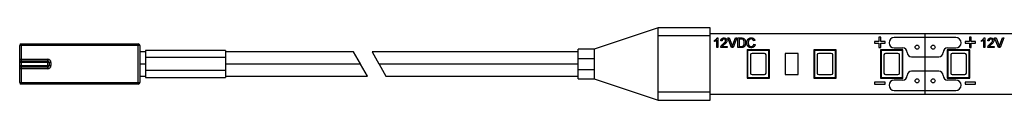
# Paper-space layout '_Vorderseite' of a CAD drawing. Header units: millimetres. Extents: x -80 to 167, y -4 to 4.
# Tile 1 of 2: x -79.7 to 43.21, y -4.5 to 4.5. Entities that reach past the tile are written whole.
import ezdxf

# ---------------------------------------------------------------- set-up
doc = ezdxf.new("R2010")
doc.units = ezdxf.units.MM

psp = doc.layouts.new('_Vorderseite')

# ---------------------------------------------------------------- linework, layer by layer
at = {"color": 7, "linetype": 'Continuous', "lineweight": 25}
for p, q in [((6.5, 4.5), (0, 4.5)), ((0, -4.5), (0, 4.5)), ((6.5, -4.5), (6.5, 4.5)), ((166.65, 3.75), (6.5, 3.75)), ((33.33, -3.75), (33.33, 3.75)), ((-79.5, 2.5), (-79.5, -2.5)), ((-79.5, 2.5), (-64.9, 2.5)), ((-64.9, -2.5), (-64.9, 2.5)), ((6.5, 3.5), (0, 3.5)), ((7.03, 2.81), (7.03, 2.95)), ((7.31, 2.05), (7.31, 2.99)), ((7.36, 3.25), (7.46, 3.25)), ((7.46, 3.25), (7.46, 2.05)), ((7.98, 2.9), (7.83, 2.91)), ((9.16, 2.05), (8.68, 3.25)), ((8.68, 3.25), (8.86, 3.25)), ((8.86, 3.25), (9.19, 2.39)), ((9.32, 2.39), (9.65, 3.25)), ((9.83, 3.25), (9.35, 2.05)), ((9.65, 3.25), (9.83, 3.25)), ((9.94, 2.05), (9.94, 3.25)), ((9.94, 3.25), (10.35, 3.25)), ((10.35, 3.11), (10.11, 3.11)), ((10.11, 3.11), (10.11, 2.19)), ((12.09, 2.92), (11.92, 2.88)), ((11.95, 2.47), (12.12, 2.43)), ((27.03, 2.82), (27.03, 2.59)), ((27.57, 2.82), (27.03, 2.82)), ((27.03, 2.59), (27.57, 2.59)), ((27.57, 3.36), (27.57, 2.82)), ((27.8, 3.36), (27.57, 3.36)), ((27.57, 2.59), (27.57, 2.05)), ((27.8, 2.82), (27.8, 3.36)), ((28.34, 2.82), (27.8, 2.82)), ((27.8, 2.05), (27.8, 2.59)), ((27.8, 2.59), (28.34, 2.59)), ((28.34, 2.59), (28.34, 2.82)), ((37.18, 3.3), (29.48, 3.3)), ((38.32, 2.82), (38.32, 2.59)), ((38.86, 2.82), (38.32, 2.82)), ((38.32, 2.59), (38.86, 2.59)), ((39.09, 3.36), (38.86, 3.36)), ((38.86, 3.36), (38.86, 2.82)), ((38.86, 2.59), (38.86, 2.05)), ((39.09, 2.82), (39.09, 3.36)), ((39.63, 2.82), (39.09, 2.82)), ((39.09, 2.59), (39.63, 2.59)), ((39.09, 2.05), (39.09, 2.59)), ((39.63, 2.59), (39.63, 2.82)), ((40.36, 2.81), (40.36, 2.95)), ((40.64, 2.05), (40.64, 2.99)), ((40.69, 3.25), (40.79, 3.25)), ((40.79, 3.25), (40.79, 2.05)), ((41.31, 2.9), (41.16, 2.91)), ((42.49, 2.05), (42.01, 3.25)), ((42.01, 3.25), (42.19, 3.25)), ((42.19, 3.25), (42.52, 2.39)), ((42.65, 2.39), (42.98, 3.25)), ((43.16, 3.25), (42.68, 2.05)), ((42.98, 3.25), (43.16, 3.25)), ((-79.7, -2.3), (-79.7, 2.3)), ((-64.7, 2.3), (-79.7, 2.3)), ((-64.7, 2.3), (-64.7, -2.3)), ((-64, 1.5), (-64.7, 1.5)), ((-64.7, 1.5), (-64.7, 1.5)), ((-54, 1.7), (-64, 1.7)), ((-64, 1.7), (-64, -1.7)), ((-54, 1.7), (-54, -1.7)), ((-38.02, 1.5), (-54, 1.5)), ((-37.16, 0.01), (-38.02, 1.5)), ((-10, 1.5), (-35.71, 1.5)), ((-35.71, 1.5), (-34.85, 0.01)), ((-8, 1.85), (-10, 1.85)), ((-10, -1.85), (-10, 1.85)), ((-8, 1.85), (-8, -1.85)), ((7.46, 2.05), (7.31, 2.05)), ((8.6, 2.05), (7.82, 2.05)), ((8.01, 2.2), (8.6, 2.2)), ((8.6, 2.2), (8.6, 2.05)), ((9.35, 2.05), (9.16, 2.05)), ((10.37, 2.05), (9.94, 2.05)), ((10.11, 2.19), (10.36, 2.19)), ((11.17, 1.68), (11.1, 1.75)), ((13.9, 1.75), (11.1, 1.75)), ((11.1, 1.75), (11.1, -1.75)), ((13.83, 1.68), (11.17, 1.68)), ((11.17, 1.68), (11.17, -1.68)), ((13.28, 1.33), (11.72, 1.33)), ((13.83, 1.68), (13.9, 1.75)), ((13.83, -1.68), (13.83, 1.68)), ((13.9, -1.75), (13.9, 1.75)), ((15.87, 1.3), (15.87, -1.3)), ((17.46, 1.3), (15.87, 1.3)), ((17.46, -1.3), (17.46, 1.3)), ((19.5, 1.68), (19.43, 1.75)), ((22.23, 1.75), (19.43, 1.75)), ((19.43, 1.75), (19.43, -1.75)), ((22.16, 1.68), (19.5, 1.68)), ((19.5, 1.68), (19.5, -1.68)), ((21.61, 1.33), (20.05, 1.33)), ((22.16, 1.68), (22.23, 1.75)), ((22.16, -1.68), (22.16, 1.68)), ((22.23, -1.75), (22.23, 1.75)), ((27.57, 2.05), (27.8, 2.05)), ((27.83, 1.68), (27.76, 1.75)), ((30.56, 1.75), (27.76, 1.75)), ((27.76, 1.75), (27.76, -1.75)), ((30.49, 1.68), (27.83, 1.68)), ((27.83, 1.68), (27.83, -1.68)), ((29.94, 1.33), (28.38, 1.33)), ((29.48, 2), (30.53, 2)), ((30.49, 1.68), (30.56, 1.75)), ((30.49, -1.68), (30.49, 1.68)), ((30.56, -1.75), (30.56, 1.75)), ((36.17, 1.68), (36.1, 1.75)), ((38.9, 1.75), (36.1, 1.75)), ((36.1, 1.75), (36.1, -1.75)), ((36.13, 2), (37.18, 2)), ((38.83, 1.68), (36.17, 1.68)), ((36.17, 1.68), (36.17, -1.68)), ((38.28, 1.33), (36.72, 1.33)), ((38.83, 1.68), (38.9, 1.75)), ((38.83, -1.68), (38.83, 1.68)), ((38.86, 2.05), (39.09, 2.05)), ((38.9, -1.75), (38.9, 1.75)), ((40.79, 2.05), (40.64, 2.05)), ((41.93, 2.05), (41.15, 2.05)), ((41.34, 2.2), (41.93, 2.2)), ((41.93, 2.2), (41.93, 2.05)), ((42.68, 2.05), (42.49, 2.05)), ((-79.7, 0.6), (-76.2, 0.6)), ((-75.8, 0.2), (-79.7, 0.2)), ((-79.5, 0.4), (-76.2, 0.4)), ((-76.2, -0.6), (-76.2, 0.6)), ((-76, 0.2), (-76, -0.2)), ((-75.8, 0.2), (-75.8, -0.2)), ((-64.7, 0.01), (-64, 0.01)), ((-54, 0.8), (-64, 0.8)), ((-54, 0.01), (-37.16, 0.01)), ((-34.85, 0.01), (-10, 0.01)), ((-10, 0.7), (-8, 0.7)), ((11.52, 1.13), (11.52, -1.13)), ((13.48, -1.13), (13.48, 1.13)), ((19.85, 1.13), (19.85, -1.13)), ((21.81, -1.13), (21.81, 1.13)), ((28.18, 1.13), (28.18, -1.13)), ((30.14, -1.13), (30.14, 1.13)), ((31.63, 0.9), (35.03, 0.9)), ((36.52, 1.13), (36.52, -1.13)), ((38.48, -1.13), (38.48, 1.13)), ((-79.7, -0.2), (-75.8, -0.2)), ((-76.2, -0.6), (-79.7, -0.6)), ((-76.2, -0.4), (-79.5, -0.4)), ((-64, 0), (-64.7, 0)), ((-54, -0.8), (-64, -0.8)), ((-37.15, 0), (-54, 0)), ((-36.29, -1.5), (-37.15, 0)), ((-10, 0), (-34.84, 0)), ((-34.84, 0), (-33.98, -1.5)), ((-10, -0.7), (-8, -0.7)), ((35.03, -0.9), (31.63, -0.9)), ((-79.7, -2.3), (-64.7, -2.3)), ((-64.7, -1.5), (-64, -1.5)), ((-64, -1.7), (-54, -1.7)), ((-54, -1.5), (-36.29, -1.5)), ((-33.98, -1.5), (-10, -1.5)), ((-10, -1.85), (-8, -1.85)), ((11.17, -1.68), (11.1, -1.75)), ((11.1, -1.75), (13.9, -1.75)), ((11.17, -1.68), (13.83, -1.68)), ((11.72, -1.33), (13.28, -1.33)), ((13.83, -1.68), (13.9, -1.75)), ((15.87, -1.3), (17.46, -1.3)), ((19.5, -1.68), (19.43, -1.75)), ((19.43, -1.75), (22.23, -1.75)), ((19.5, -1.68), (22.16, -1.68)), ((20.05, -1.33), (21.61, -1.33)), ((22.16, -1.68), (22.23, -1.75)), ((28.34, -2.26), (27.03, -2.26)), ((27.03, -2.26), (27.03, -2.5)), ((27.83, -1.68), (27.76, -1.75)), ((27.76, -1.75), (30.56, -1.75)), ((27.83, -1.68), (30.49, -1.68)), ((28.34, -2.5), (28.34, -2.26)), ((28.38, -1.33), (29.94, -1.33)), ((30.53, -2), (29.48, -2)), ((30.49, -1.68), (30.56, -1.75)), ((36.17, -1.68), (36.1, -1.75)), ((36.1, -1.75), (38.9, -1.75)), ((37.18, -2), (36.13, -2)), ((36.17, -1.68), (38.83, -1.68)), ((36.72, -1.33), (38.28, -1.33)), ((38.32, -2.26), (38.32, -2.5)), ((39.63, -2.26), (38.32, -2.26)), ((38.83, -1.68), (38.9, -1.75)), ((39.63, -2.5), (39.63, -2.26)), ((-64.9, -2.5), (-79.5, -2.5)), ((6.5, -3.5), (0, -3.5)), ((27.03, -2.5), (28.34, -2.5)), ((29.48, -3.3), (37.18, -3.3)), ((38.32, -2.5), (39.63, -2.5)), ((0, -4.5), (6.5, -4.5)), ((6.5, -3.75), (166.65, -3.75))]:
    psp.add_line(p, q, dxfattribs=at)
for centre in [(32.33, 2.1), (34.33, 2.1), (32.33, -2.1), (34.33, -2.1)]:
    psp.add_circle(centre, 0.25, dxfattribs=at)
for centre, radius, start, end in [((-79.5, 2.3), 0.2, 90, 180), ((-64.9, 2.3), 0.2, 0, 90), ((29.48, 2.65), 0.65, 90, 270), ((37.18, 2.65), 0.65, 270, 90), ((11.72, 1.13), 0.2, 90, 180), ((13.28, 1.13), 0.2, 0, 90), ((20.05, 1.13), 0.2, 90, 180), ((21.61, 1.13), 0.2, 0, 90), ((28.38, 1.13), 0.2, 90, 180), ((29.94, 1.13), 0.2, 0, 90), ((30.53, 1.45), 0.55, 0, 90), ((31.63, 1.45), 0.55, 180, 270), ((35.03, 1.45), 0.55, 270, 360), ((36.13, 1.45), 0.55, 90, 180), ((36.72, 1.13), 0.2, 90, 180), ((38.28, 1.13), 0.2, 0, 90), ((-79.5, 0.2), 0.2, 90, 180), ((-76.2, 0.2), 0.4, 0, 90), ((-76.2, 0.2), 0.2, 0, 90), ((-79.5, -0.2), 0.2, 180, 270), ((-76.2, -0.2), 0.2, 270, 0), ((-76.2, -0.2), 0.4, 270, 0), ((11.72, -1.13), 0.2, 180, 270), ((13.28, -1.13), 0.2, 270, 0), ((20.05, -1.13), 0.2, 180, 270), ((21.61, -1.13), 0.2, 270, 0), ((28.38, -1.13), 0.2, 180, 270), ((29.94, -1.13), 0.2, 270, 0), ((31.63, -1.45), 0.55, 90, 180), ((35.03, -1.45), 0.55, 360, 90), ((36.72, -1.13), 0.2, 180, 270), ((38.28, -1.13), 0.2, 270, 0), ((-79.5, -2.3), 0.2, 180, 270), ((-64.9, -2.3), 0.2, 270, 360), ((29.48, -2.65), 0.65, 90, 270), ((30.53, -1.45), 0.55, 270, 0), ((36.13, -1.45), 0.55, 180, 270), ((37.18, -2.65), 0.65, 270, 90)]:
    psp.add_arc(centre, radius, start, end, dxfattribs=at)
for points, knots in [([(0, 4.5), (-1.33, 4.06), (-4, 3.18), (-6.67, 2.29), (-8, 1.85)], [0, 0, 0, 0, 0.500001, 1, 1, 1, 1]), ([(7.03, 2.95), (7.05, 2.96), (7.09, 2.98), (7.14, 3.01), (7.19, 3.05), (7.24, 3.09), (7.28, 3.13), (7.31, 3.17), (7.34, 3.21), (7.36, 3.24), (7.36, 3.25)], [0, 0, 0, 0, 0.1426573, 0.281169, 0.4169772, 0.5508525, 0.6783642, 0.7950324, 0.9019982, 1, 1, 1, 1]), ([(7.31, 2.99), (7.3, 2.98), (7.28, 2.96), (7.25, 2.93), (7.21, 2.91), (7.18, 2.88), (7.14, 2.86), (7.1, 2.84), (7.07, 2.82), (7.04, 2.81), (7.03, 2.81)], [0, 0, 0, 0, 0.11167, 0.232094, 0.362743, 0.502558, 0.641525, 0.771098, 0.890162, 1, 1, 1, 1]), ([(7.83, 2.91), (7.83, 2.92), (7.84, 2.95), (7.84, 2.99), (7.85, 3.02), (7.87, 3.06), (7.88, 3.09), (7.9, 3.12), (7.92, 3.14), (7.95, 3.16), (7.97, 3.18), (8, 3.2), (8.03, 3.22), (8.06, 3.23), (8.1, 3.24), (8.14, 3.25), (8.17, 3.25), (8.2, 3.25), (8.22, 3.25)], [0, 0, 0, 0, 0.070675, 0.137493, 0.201473, 0.262869, 0.32255, 0.380737, 0.43822, 0.495487, 0.553484, 0.611346, 0.670644, 0.731587, 0.794183, 0.859445, 0.928208, 1, 1, 1, 1]), ([(7.83, 2.16), (7.84, 2.17), (7.85, 2.2), (7.87, 2.24), (7.89, 2.28), (7.92, 2.32), (7.94, 2.34), (7.96, 2.36), (7.98, 2.38), (8, 2.41), (8.02, 2.43), (8.05, 2.45), (8.08, 2.48), (8.1, 2.49), (8.11, 2.5)], [0, 0, 0, 0, 0.100388, 0.204407, 0.310686, 0.422157, 0.480685, 0.543238, 0.6095, 0.679555, 0.753841, 0.831641, 0.913813, 1, 1, 1, 1]), ([(8.21, 3.11), (8.2, 3.11), (8.19, 3.11), (8.16, 3.11), (8.14, 3.1), (8.12, 3.1), (8.1, 3.09), (8.08, 3.08), (8.06, 3.07), (8.05, 3.05), (8.03, 3.04), (8.02, 3.02), (8.01, 3.01), (8, 2.99), (7.99, 2.97), (7.99, 2.94), (7.99, 2.92), (7.98, 2.9), (7.98, 2.9)], [0, 0, 0, 0, 0.070696, 0.138358, 0.20337, 0.2657, 0.327256, 0.386512, 0.445858, 0.505173, 0.56378, 0.622343, 0.680824, 0.739795, 0.800801, 0.864239, 0.930631, 1, 1, 1, 1]), ([(8.11, 2.5), (8.12, 2.51), (8.15, 2.54), (8.2, 2.57), (8.23, 2.61), (8.27, 2.64), (8.3, 2.67), (8.32, 2.7), (8.35, 2.72), (8.37, 2.75), (8.38, 2.77), (8.39, 2.79), (8.41, 2.81), (8.41, 2.83), (8.42, 2.85), (8.43, 2.88), (8.43, 2.9), (8.43, 2.91), (8.43, 2.92)], [0, 0, 0, 0, 0.11141, 0.214526, 0.309417, 0.396087, 0.474284, 0.544374, 0.60642, 0.660582, 0.709794, 0.756451, 0.800767, 0.843168, 0.884295, 0.923885, 0.962359, 1, 1, 1, 1]), ([(8.43, 2.92), (8.43, 2.92), (8.43, 2.94), (8.43, 2.96), (8.42, 2.98), (8.42, 2.99), (8.41, 3.01), (8.4, 3.03), (8.38, 3.04), (8.37, 3.06), (8.35, 3.07), (8.34, 3.08), (8.32, 3.09), (8.3, 3.1), (8.28, 3.1), (8.26, 3.11), (8.24, 3.11), (8.22, 3.11), (8.21, 3.11)], [0, 0, 0, 0, 0.061762, 0.121174, 0.179421, 0.236843, 0.294322, 0.353191, 0.412721, 0.474522, 0.537057, 0.599591, 0.662367, 0.725246, 0.790316, 0.857724, 0.927232, 1, 1, 1, 1]), ([(8.22, 3.25), (8.23, 3.25), (8.26, 3.25), (8.3, 3.24), (8.33, 3.24), (8.37, 3.23), (8.4, 3.21), (8.43, 3.2), (8.46, 3.18), (8.49, 3.16), (8.51, 3.13), (8.53, 3.1), (8.55, 3.08), (8.56, 3.05), (8.57, 3.02), (8.58, 2.99), (8.58, 2.95), (8.58, 2.93), (8.58, 2.92)], [0, 0, 0, 0, 0.074712, 0.145539, 0.213339, 0.278615, 0.342094, 0.40389, 0.465063, 0.526577, 0.587328, 0.64638, 0.704345, 0.761672, 0.819418, 0.878039, 0.937796, 1, 1, 1, 1]), ([(8.58, 2.92), (8.58, 2.91), (8.58, 2.88), (8.58, 2.85), (8.57, 2.81), (8.56, 2.78), (8.54, 2.74), (8.52, 2.71), (8.5, 2.67), (8.47, 2.64), (8.45, 2.61), (8.43, 2.59), (8.41, 2.57), (8.38, 2.54), (8.35, 2.52), (8.32, 2.49), (8.29, 2.46), (8.26, 2.44), (8.25, 2.43)], [0, 0, 0, 0, 0.057945, 0.116018, 0.174826, 0.234683, 0.296827, 0.364061, 0.436192, 0.51426, 0.556976, 0.604856, 0.657675, 0.715751, 0.77884, 0.847501, 0.921228, 1, 1, 1, 1]), ([(10.35, 3.25), (10.36, 3.25), (10.38, 3.25), (10.41, 3.25), (10.44, 3.25), (10.47, 3.25), (10.5, 3.24), (10.52, 3.24), (10.54, 3.24), (10.55, 3.23), (10.56, 3.23)], [0, 0, 0, 0, 0.157891, 0.306794, 0.445674, 0.57568, 0.694631, 0.805978, 0.907764, 1, 1, 1, 1]), ([(10.55, 3.09), (10.54, 3.09), (10.53, 3.09), (10.51, 3.1), (10.49, 3.1), (10.47, 3.11), (10.44, 3.11), (10.41, 3.11), (10.38, 3.11), (10.36, 3.11), (10.35, 3.11)], [0, 0, 0, 0, 0.087425, 0.185248, 0.292738, 0.411206, 0.541246, 0.682781, 0.836034, 1, 1, 1, 1]), ([(10.92, 2.66), (10.92, 2.63), (10.92, 2.59), (10.92, 2.53), (10.91, 2.47), (10.89, 2.42), (10.88, 2.36), (10.86, 2.32), (10.83, 2.28), (10.81, 2.24), (10.79, 2.21), (10.76, 2.18), (10.73, 2.15), (10.7, 2.13), (10.67, 2.11), (10.64, 2.09), (10.6, 2.08), (10.56, 2.07), (10.52, 2.06), (10.47, 2.05), (10.42, 2.05), (10.39, 2.05), (10.37, 2.05)], [0, 0, 0, 0, 0.070538, 0.137265, 0.200472, 0.260573, 0.317203, 0.370006, 0.419824, 0.466241, 0.510134, 0.552081, 0.591863, 0.630336, 0.668716, 0.708706, 0.750896, 0.795285, 0.84198, 0.891765, 0.944294, 1, 1, 1, 1]), ([(10.75, 2.66), (10.75, 2.67), (10.75, 2.7), (10.75, 2.75), (10.75, 2.79), (10.74, 2.83), (10.73, 2.86), (10.72, 2.89), (10.71, 2.92), (10.69, 2.95), (10.68, 2.97), (10.66, 3), (10.65, 3.02), (10.63, 3.04), (10.61, 3.05), (10.59, 3.07), (10.57, 3.08), (10.56, 3.08), (10.55, 3.09)], [0, 0, 0, 0, 0.091258, 0.177402, 0.258694, 0.334791, 0.406045, 0.473581, 0.537187, 0.597012, 0.654533, 0.709286, 0.761518, 0.811848, 0.860604, 0.907806, 0.954259, 1, 1, 1, 1]), ([(10.56, 3.23), (10.58, 3.23), (10.61, 3.22), (10.66, 3.2), (10.7, 3.18), (10.72, 3.16), (10.74, 3.15)], [0, 0, 0, 0, 0.261195, 0.513143, 0.757809, 1, 1, 1, 1]), ([(10.64, 2.27), (10.65, 2.28), (10.67, 2.3), (10.69, 2.34), (10.71, 2.38), (10.72, 2.43), (10.74, 2.48), (10.75, 2.53), (10.75, 2.59), (10.75, 2.64), (10.75, 2.66)], [0, 0, 0, 0, 0.0977731, 0.2008596, 0.3104414, 0.4278161, 0.5551684, 0.6918337, 0.8400887, 1, 1, 1, 1]), ([(10.74, 3.15), (10.74, 3.14), (10.76, 3.13), (10.78, 3.1), (10.8, 3.08), (10.82, 3.06), (10.83, 3.03), (10.85, 3), (10.86, 2.97), (10.88, 2.94), (10.89, 2.91), (10.9, 2.88), (10.91, 2.84), (10.91, 2.81), (10.92, 2.77), (10.92, 2.73), (10.92, 2.7), (10.92, 2.67), (10.92, 2.66)], [0, 0, 0, 0, 0.056812, 0.113882, 0.170533, 0.227547, 0.285353, 0.343701, 0.403, 0.463842, 0.525815, 0.588967, 0.653271, 0.719097, 0.786749, 0.855788, 0.926836, 1, 1, 1, 1]), ([(11.08, 2.66), (11.08, 2.67), (11.08, 2.7), (11.08, 2.75), (11.09, 2.79), (11.09, 2.83), (11.1, 2.87), (11.12, 2.91), (11.13, 2.95), (11.15, 2.98), (11.16, 3.02), (11.19, 3.05), (11.21, 3.08), (11.23, 3.11), (11.26, 3.13), (11.28, 3.15), (11.31, 3.17), (11.35, 3.19), (11.38, 3.21), (11.41, 3.23), (11.45, 3.24), (11.48, 3.25), (11.52, 3.26), (11.55, 3.26), (11.59, 3.26), (11.62, 3.27), (11.63, 3.27)], [0, 0, 0, 0, 0.049401, 0.097605, 0.144255, 0.189472, 0.233915, 0.277237, 0.319859, 0.361957, 0.403486, 0.443934, 0.483649, 0.522893, 0.561858, 0.600795, 0.640104, 0.679643, 0.7194, 0.758854, 0.798315, 0.837802, 0.877469, 0.917683, 0.958393, 1, 1, 1, 1]), ([(11.63, 2.03), (11.62, 2.03), (11.59, 2.04), (11.54, 2.04), (11.5, 2.05), (11.46, 2.05), (11.42, 2.06), (11.39, 2.08), (11.35, 2.09), (11.32, 2.11), (11.29, 2.13), (11.26, 2.16), (11.24, 2.18), (11.22, 2.21), (11.19, 2.24), (11.17, 2.27), (11.16, 2.3), (11.14, 2.34), (11.12, 2.38), (11.11, 2.42), (11.1, 2.45), (11.09, 2.49), (11.09, 2.53), (11.08, 2.58), (11.08, 2.62), (11.08, 2.64), (11.08, 2.66)], [0, 0, 0, 0, 0.0491959, 0.0962479, 0.1413486, 0.1846561, 0.2260587, 0.2661731, 0.3052898, 0.3432451, 0.3808773, 0.4184958, 0.4563188, 0.4942367, 0.5330235, 0.5724732, 0.6130788, 0.6549345, 0.6973968, 0.7398841, 0.7821948, 0.8250615, 0.8679875, 0.9114105, 0.9553719, 1, 1, 1, 1]), ([(11.62, 3.13), (11.61, 3.13), (11.59, 3.13), (11.56, 3.12), (11.53, 3.12), (11.5, 3.11), (11.48, 3.1), (11.45, 3.09), (11.43, 3.08), (11.4, 3.06), (11.38, 3.04), (11.36, 3.03), (11.35, 3.01), (11.33, 2.99), (11.32, 2.96), (11.3, 2.94), (11.29, 2.91), (11.28, 2.88), (11.27, 2.83), (11.25, 2.77), (11.25, 2.72), (11.25, 2.68), (11.25, 2.66)], [0, 0, 0, 0, 0.046763, 0.091969, 0.135804, 0.178232, 0.219441, 0.260177, 0.30028, 0.340548, 0.380311, 0.419642, 0.459017, 0.498182, 0.53767, 0.577913, 0.618649, 0.660762, 0.745299, 0.829745, 0.914602, 1, 1, 1, 1]), ([(11.25, 2.66), (11.25, 2.64), (11.25, 2.59), (11.26, 2.52), (11.27, 2.46), (11.28, 2.41), (11.3, 2.37), (11.31, 2.34), (11.33, 2.32), (11.34, 2.3), (11.36, 2.28), (11.38, 2.26), (11.4, 2.24), (11.42, 2.23), (11.44, 2.22), (11.47, 2.2), (11.49, 2.19), (11.52, 2.19), (11.54, 2.18), (11.57, 2.18), (11.59, 2.17), (11.61, 2.17), (11.62, 2.17)], [0, 0, 0, 0, 0.105343, 0.204375, 0.298069, 0.38707, 0.429726, 0.470901, 0.511122, 0.550179, 0.588354, 0.626683, 0.664452, 0.702515, 0.740481, 0.777618, 0.814716, 0.851527, 0.888098, 0.925112, 0.962104, 1, 1, 1, 1]), ([(11.92, 2.88), (11.92, 2.89), (11.91, 2.91), (11.9, 2.94), (11.89, 2.97), (11.88, 2.99), (11.86, 3.01), (11.84, 3.03), (11.83, 3.05), (11.81, 3.07), (11.79, 3.08), (11.77, 3.09), (11.75, 3.1), (11.72, 3.11), (11.7, 3.12), (11.68, 3.12), (11.65, 3.13), (11.63, 3.13), (11.62, 3.13)], [0, 0, 0, 0, 0.077231, 0.151165, 0.220785, 0.28715, 0.350632, 0.411307, 0.469964, 0.526707, 0.582498, 0.638509, 0.694918, 0.75242, 0.811251, 0.871856, 0.934644, 1, 1, 1, 1]), ([(11.62, 2.17), (11.63, 2.17), (11.65, 2.17), (11.68, 2.18), (11.71, 2.18), (11.74, 2.19), (11.76, 2.2), (11.79, 2.22), (11.81, 2.23), (11.83, 2.25), (11.86, 2.27), (11.88, 2.29), (11.89, 2.32), (11.91, 2.34), (11.92, 2.37), (11.94, 2.4), (11.95, 2.44), (11.95, 2.46), (11.95, 2.47)], [0, 0, 0, 0, 0.063336, 0.125111, 0.184688, 0.24321, 0.300888, 0.35837, 0.415761, 0.474387, 0.533966, 0.594008, 0.655072, 0.71861, 0.784375, 0.852991, 0.9249, 1, 1, 1, 1]), ([(11.63, 3.27), (11.64, 3.27), (11.67, 3.26), (11.71, 3.26), (11.75, 3.25), (11.79, 3.24), (11.83, 3.23), (11.86, 3.21), (11.89, 3.2), (11.93, 3.17), (11.95, 3.15), (11.98, 3.12), (12.01, 3.09), (12.03, 3.06), (12.05, 3.03), (12.06, 2.99), (12.08, 2.96), (12.09, 2.93), (12.09, 2.92)], [0, 0, 0, 0, 0.068649, 0.134937, 0.198842, 0.261409, 0.322517, 0.382377, 0.442471, 0.502228, 0.562101, 0.621732, 0.681851, 0.742049, 0.803908, 0.867162, 0.932361, 1, 1, 1, 1]), ([(40.36, 2.95), (40.44, 2.99), (40.57, 3.07), (40.65, 3.19), (40.69, 3.25)], [0, 0, 0, 0, 0.5604274, 1, 1, 1, 1]), ([(40.64, 2.99), (40.59, 2.95), (40.51, 2.87), (40.4, 2.83), (40.36, 2.81)], [0, 0, 0, 0, 0.559686, 1, 1, 1, 1]), ([(41.16, 2.91), (41.17, 2.96), (41.19, 3.07), (41.29, 3.19), (41.42, 3.24), (41.5, 3.25), (41.55, 3.25)], [0, 0, 0, 0, 0.280235, 0.558893, 0.779132, 1, 1, 1, 1]), ([(41.16, 2.16), (41.18, 2.2), (41.22, 2.28), (41.29, 2.37), (41.36, 2.44), (41.41, 2.48), (41.44, 2.5)], [0, 0, 0, 0, 0.339411, 0.559525, 0.779752, 1, 1, 1, 1]), ([(41.54, 3.11), (41.51, 3.11), (41.44, 3.1), (41.36, 3.05), (41.32, 2.97), (41.32, 2.92), (41.31, 2.9)], [0, 0, 0, 0, 0.28041, 0.559489, 0.779375, 1, 1, 1, 1]), ([(41.44, 2.5), (41.51, 2.56), (41.62, 2.66), (41.74, 2.8), (41.75, 2.88), (41.76, 2.92)], [0, 0, 0, 0, 0.561313, 0.781386, 1, 1, 1, 1]), ([(41.76, 2.92), (41.76, 2.95), (41.75, 3.01), (41.69, 3.07), (41.61, 3.11), (41.57, 3.11), (41.54, 3.11)], [0, 0, 0, 0, 0.27908, 0.558612, 0.779043, 1, 1, 1, 1]), ([(41.55, 3.25), (41.6, 3.25), (41.7, 3.24), (41.83, 3.16), (41.9, 3.04), (41.91, 2.96), (41.91, 2.92)], [0, 0, 0, 0, 0.280482, 0.559644, 0.779749, 1, 1, 1, 1]), ([(41.91, 2.92), (41.91, 2.86), (41.89, 2.75), (41.76, 2.58), (41.65, 2.48), (41.58, 2.43)], [0, 0, 0, 0, 0.278741, 0.558834, 1, 1, 1, 1]), ([(7.82, 2.05), (7.82, 2.06), (7.82, 2.08), (7.82, 2.1), (7.82, 2.13), (7.83, 2.15), (7.83, 2.16)], [0, 0, 0, 0, 0.252643, 0.50444, 0.750407, 1, 1, 1, 1]), ([(8.25, 2.43), (8.24, 2.42), (8.22, 2.4), (8.19, 2.38), (8.17, 2.36), (8.14, 2.34), (8.12, 2.32), (8.11, 2.31), (8.09, 2.29), (8.07, 2.27), (8.04, 2.24), (8.02, 2.22), (8.01, 2.2)], [0, 0, 0, 0, 0.1242, 0.23683, 0.339495, 0.431254, 0.511455, 0.581223, 0.640495, 0.688308, 0.850333, 1, 1, 1, 1]), ([(9.19, 2.39), (9.19, 2.37), (9.21, 2.34), (9.22, 2.29), (9.24, 2.24), (9.25, 2.21), (9.25, 2.2)], [0, 0, 0, 0, 0.265687, 0.519738, 0.765585, 1, 1, 1, 1]), ([(9.25, 2.2), (9.26, 2.23), (9.28, 2.29), (9.31, 2.36), (9.32, 2.39)], [0, 0, 0, 0, 0.496441, 1, 1, 1, 1]), ([(10.36, 2.19), (10.37, 2.19), (10.41, 2.19), (10.46, 2.19), (10.5, 2.2), (10.53, 2.21), (10.57, 2.22), (10.59, 2.24), (10.62, 2.25), (10.63, 2.27), (10.64, 2.27)], [0, 0, 0, 0, 0.177956, 0.336653, 0.476122, 0.597334, 0.707007, 0.80993, 0.907088, 1, 1, 1, 1]), ([(12.12, 2.43), (12.12, 2.42), (12.11, 2.39), (12.09, 2.34), (12.08, 2.3), (12.05, 2.26), (12.03, 2.23), (12.01, 2.19), (11.98, 2.16), (11.95, 2.14), (11.91, 2.11), (11.88, 2.09), (11.84, 2.07), (11.8, 2.06), (11.76, 2.05), (11.72, 2.04), (11.68, 2.04), (11.65, 2.03), (11.63, 2.03)], [0, 0, 0, 0, 0.071578, 0.140016, 0.206197, 0.270156, 0.332001, 0.392755, 0.452579, 0.512253, 0.571532, 0.630152, 0.688769, 0.748164, 0.808703, 0.870256, 0.9339, 1, 1, 1, 1]), ([(41.15, 2.05), (41.15, 2.07), (41.15, 2.11), (41.16, 2.14), (41.16, 2.16)], [0, 0, 0, 0, 0.559956, 1, 1, 1, 1]), ([(41.58, 2.43), (41.55, 2.4), (41.51, 2.36), (41.44, 2.31), (41.39, 2.26), (41.36, 2.22), (41.34, 2.2)], [0, 0, 0, 0, 0.340038, 0.560063, 0.78009, 1, 1, 1, 1]), ([(42.52, 2.39), (42.53, 2.35), (42.56, 2.29), (42.58, 2.22), (42.58, 2.2)], [0, 0, 0, 0, 0.559998, 1, 1, 1, 1]), ([(42.58, 2.2), (42.59, 2.23), (42.61, 2.3), (42.64, 2.36), (42.65, 2.39)], [0, 0, 0, 0, 0.559972, 1, 1, 1, 1]), ([(-8, -1.85), (-6.67, -2.29), (-4, -3.18), (-1.33, -4.06), (0, -4.5)], [0, 0, 0, 0, 0.500002, 1, 1, 1, 1])]:
    psp.add_open_spline(points, degree=3, knots=knots, dxfattribs=at)

doc.saveas('drawing.dxf')
